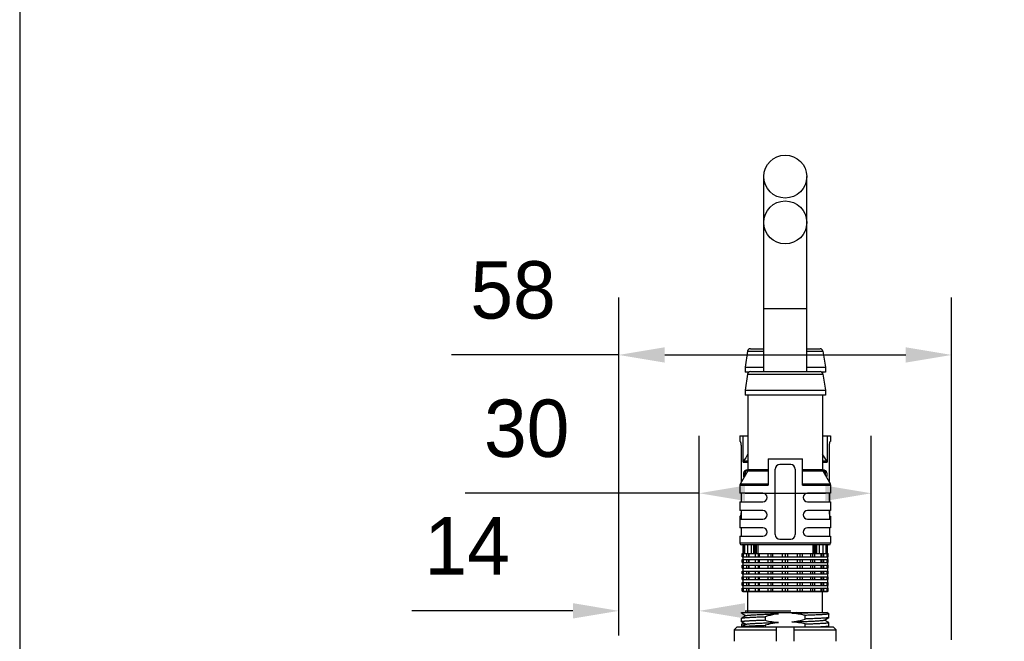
# Model space of a CAD drawing. Header units: millimetres. Extents: x -202 to -42, y 112 to 292.
# Tile 3 of 17: x -202 to -159, y 205 to 232. Entities that reach past the tile are written whole.
import ezdxf

# ---------------------------------------------------------------- set-up
doc = ezdxf.new("R2010")
doc.units = ezdxf.units.MM
doc.header["$LTSCALE"] = 46.255
doc.header["$PDMODE"] = 3
doc.header["$PDSIZE"] = 8
doc.layers.get('0').update_dxf_attribs({"linetype": 'CONTINUOUS'})
doc.layers.get('Defpoints').update_dxf_attribs({"linetype": 'CONTINUOUS'})
doc.layers.add('00_COMPONENTS', color=7, linetype='CONTINUOUS')
doc.layers.add('51__DRAFT_DIMS', color=7, linetype='CONTINUOUS')
doc.styles.get("Standard").update_dxf_attribs({"font": '兰亭黑 GBK.TTF', "height": 2.5})
doc.dimstyles.new('DIMSTYLE_1', dxfattribs={"dimtxt": 3, "dimasz": 2, "dimexe": 2.5, "dimexo": 0.5, "dimgap": 0.75, "dimtad": 1, "dimlfac": 4, "dimdsep": 46, "dimtxsty": 'STANDARD', "dimblk": '_FILLED', "dimblk1": '_FILLED', "dimblk2": '_FILLED', "dimcen": 0.09, "dimclrd": 8, "dimclre": 8, "dimclrt": 256, "dimazin": 2, "dimtp": 0.3, "dimtm": 0.3, "dimtfac": 1, "dimtofl": 0, "dimtmove": 0, "dimatfit": 3, "dimldrblk": '_FILLED', "dimfxl": 1, "dimtolj": 1, "dimarcsym": 0})

# ---------------------------------------------------------------- blocks, each defined once
blk = doc.blocks.new('_FILLED')
at = {"color": 0, "linetype": 'ByBlock'}
blk.add_solid([(0, 0), (-1, 0.167), (-1, -0.167)], dxfattribs=at)
blk = doc.blocks.new('*D1')
at = {"layer": '51__DRAFT_DIMS', "color": 8, "lineweight": -2}
for p, q in [((-175.418, 205.175), (-175.418, 219.903)), ((-160.918, 204.988), (-160.918, 219.903)), ((-175.418, 217.403), (-182.714, 217.403)), ((-173.418, 217.403), (-162.918, 217.403))]:
    blk.add_line(p, q, dxfattribs=at)
at = {"layer": 'Defpoints', "color": 0}
for p in [(-160.918, 217.403), (-175.418, 204.675), (-160.918, 204.488)]:
    blk.add_point(p, dxfattribs=at)
at = {"layer": '51__DRAFT_DIMS', "color": 8, "linetype": 'ByBlock', "lineweight": -2, "xscale": 2, "yscale": 2, "zscale": 2, "rotation": 180}
blk.add_blockref('_FILLED', (-175.418, 217.403), dxfattribs=at)
at = {"layer": '51__DRAFT_DIMS', "color": 8, "linetype": 'ByBlock', "lineweight": -2, "xscale": 2, "yscale": 2, "zscale": 2}
blk.add_blockref('_FILLED', (-160.918, 217.403), dxfattribs=at)
at = {"layer": '51__DRAFT_DIMS', "insert": (-178.168, 221.487), "char_height": 2.5, "attachment_point": 3, "line_spacing_factor": 0.9}
blk.add_mtext('\\A1;58', dxfattribs=at)
blk = doc.blocks.new('*D2')
at = {"layer": '51__DRAFT_DIMS', "color": 8, "lineweight": -2}
for p, q in [((-175.418, 205.175), (-175.418, 208.753)), ((-171.918, 196.425), (-171.918, 208.753)), ((-177.418, 206.253), (-184.439, 206.253)), ((-169.918, 206.253), (-167.918, 206.253))]:
    blk.add_line(p, q, dxfattribs=at)
at = {"layer": 'Defpoints', "color": 0}
for p in [(-171.918, 206.253), (-175.418, 204.675), (-171.918, 195.925)]:
    blk.add_point(p, dxfattribs=at)
at = {"layer": '51__DRAFT_DIMS', "color": 8, "linetype": 'ByBlock', "lineweight": -2, "xscale": 2, "yscale": 2, "zscale": 2}
blk.add_blockref('_FILLED', (-175.418, 206.253), dxfattribs=at)
at = {"layer": '51__DRAFT_DIMS', "color": 8, "linetype": 'ByBlock', "lineweight": -2, "xscale": 2, "yscale": 2, "zscale": 2, "rotation": 180}
blk.add_blockref('_FILLED', (-171.918, 206.253), dxfattribs=at)
at = {"layer": '51__DRAFT_DIMS', "insert": (-180.168, 210.336), "char_height": 2.5, "attachment_point": 3, "line_spacing_factor": 0.9}
blk.add_mtext('\\A1;14', dxfattribs=at)
blk = doc.blocks.new('*D3')
at = {"layer": '51__DRAFT_DIMS', "color": 8, "lineweight": -2}
for p, q in [((-171.918, 196.425), (-171.918, 213.876)), ((-164.418, 196.425), (-164.418, 213.876)), ((-171.918, 211.376), (-182.106, 211.376)), ((-169.918, 211.376), (-166.418, 211.376))]:
    blk.add_line(p, q, dxfattribs=at)
at = {"layer": 'Defpoints', "color": 0}
for p in [(-164.418, 211.376), (-171.918, 195.925), (-164.418, 195.925)]:
    blk.add_point(p, dxfattribs=at)
at = {"layer": '51__DRAFT_DIMS', "color": 8, "linetype": 'ByBlock', "lineweight": -2, "xscale": 2, "yscale": 2, "zscale": 2, "rotation": 180}
blk.add_blockref('_FILLED', (-171.918, 211.376), dxfattribs=at)
at = {"layer": '51__DRAFT_DIMS', "color": 8, "linetype": 'ByBlock', "lineweight": -2, "xscale": 2, "yscale": 2, "zscale": 2}
blk.add_blockref('_FILLED', (-164.418, 211.376), dxfattribs=at)
at = {"layer": '51__DRAFT_DIMS', "insert": (-177.573, 215.459), "char_height": 2.5, "attachment_point": 3, "line_spacing_factor": 0.9}
blk.add_mtext('\\A1;30', dxfattribs=at)

msp = doc.modelspace()

# ---------------------------------------------------------------- linework, layer by layer
msp.add_lwpolyline([(-201.5203, 112.394), (-41.5203, 112.394), (-41.5203, 292.394), (-201.5203, 292.394)], close=True)
at = {"layer": '00_COMPONENTS'}
for p, q in [((-169.1055, 216.6753), (-169.1055, 225.1753)), ((-167.2305, 216.6753), (-167.2305, 225.1753)), ((-169.1055, 219.4253), (-167.2305, 219.4253)), ((-169.8095, 217.5696), (-169.918, 216.8753)), ((-169.8095, 217.5696), (-169.1055, 217.5696)), ((-169.686, 217.6753), (-169.1055, 217.6753)), ((-167.2305, 217.6753), (-166.65, 217.6753)), ((-167.2305, 217.5696), (-166.5265, 217.5696)), ((-166.5265, 217.5696), (-166.418, 216.8753)), ((-169.918, 216.8753), (-169.918, 216.6503)), ((-169.918, 216.8753), (-169.1055, 216.8753)), ((-169.7609, 216.6503), (-169.918, 216.6503)), ((-169.793, 216.6503), (-169.793, 216.6149)), ((-169.686, 216.6753), (-166.65, 216.6753)), ((-167.2305, 216.8753), (-166.418, 216.8753)), ((-166.418, 216.6503), (-166.575, 216.6503)), ((-166.543, 216.6503), (-166.543, 216.6149)), ((-166.418, 216.8753), (-166.418, 216.6503)), ((-169.8095, 216.5696), (-169.918, 215.8753)), ((-169.8095, 216.5696), (-166.5265, 216.5696)), ((-166.5265, 216.5696), (-166.418, 215.8753)), ((-169.918, 215.8753), (-169.918, 215.6503)), ((-169.918, 215.8753), (-166.418, 215.8753)), ((-166.418, 215.8753), (-166.418, 215.6503)), ((-166.418, 215.6503), (-169.918, 215.6503)), ((-169.793, 215.6503), (-169.793, 212.3949)), ((-166.543, 215.6503), (-166.543, 212.3949)), ((-170.143, 213.8753), (-170.143, 213.6253)), ((-170.143, 213.8753), (-169.793, 213.8753)), ((-170.1287, 213.6253), (-170.143, 213.6253)), ((-169.995, 212.7307), (-169.995, 213.8753)), ((-166.543, 213.8753), (-166.193, 213.8753)), ((-166.3409, 213.8753), (-166.3409, 212.7307)), ((-166.193, 213.6253), (-166.2073, 213.6253)), ((-166.193, 213.8753), (-166.193, 213.6253)), ((-170.0939, 213.4253), (-170.0939, 211.8379)), ((-166.2421, 211.8379), (-166.2421, 213.4253)), ((-169.793, 212.7674), (-169.9847, 212.7674)), ((-168.918, 212.8753), (-168.918, 211.7307)), ((-168.918, 212.8753), (-167.418, 212.8753)), ((-167.418, 211.7307), (-167.418, 212.8753)), ((-166.3513, 212.7674), (-166.543, 212.7674)), ((-169.8025, 212.3582), (-170.1334, 211.7674)), ((-169.995, 212.7307), (-169.793, 212.7307)), ((-169.7956, 212.3753), (-169.8855, 212.3753)), ((-169.8025, 212.3582), (-168.918, 212.3582)), ((-168.918, 212.3949), (-169.793, 212.3949)), ((-168.6055, 209.5753), (-168.6055, 212.4253)), ((-167.9305, 212.6253), (-168.4055, 212.6253)), ((-167.7305, 212.4253), (-167.7305, 209.5753)), ((-166.543, 212.3949), (-167.418, 212.3949)), ((-167.418, 212.3582), (-166.5334, 212.3582)), ((-166.543, 212.7307), (-166.3409, 212.7307)), ((-166.4504, 212.3753), (-166.5404, 212.3753)), ((-166.5334, 212.3582), (-166.2025, 211.7674)), ((-170.143, 211.7307), (-170.143, 211.3753)), ((-170.143, 211.7307), (-168.918, 211.7307)), ((-168.918, 211.7674), (-170.1334, 211.7674)), ((-166.2025, 211.7674), (-167.418, 211.7674)), ((-167.418, 211.7307), (-166.193, 211.7307)), ((-166.193, 211.7307), (-166.193, 211.3753)), ((-169.143, 211.3753), (-170.143, 211.3753)), ((-170.0939, 211.3753), (-170.0939, 211.0003)), ((-170.093, 211.3753), (-170.093, 211.0003)), ((-166.193, 211.3753), (-167.193, 211.3753)), ((-166.243, 211.3753), (-166.243, 211.0003)), ((-166.2421, 211.0003), (-166.2421, 211.3753)), ((-170.143, 211.0003), (-170.143, 210.6253)), ((-170.143, 211.0003), (-169.143, 211.0003)), ((-169.143, 210.6253), (-170.143, 210.6253)), ((-170.0939, 210.6253), (-170.0939, 210.5753)), ((-170.093, 210.6253), (-170.093, 210.2503)), ((-167.193, 211.0003), (-166.193, 211.0003)), ((-166.193, 210.6253), (-167.193, 210.6253)), ((-166.243, 210.6253), (-166.243, 210.2503)), ((-166.2421, 210.5753), (-166.2421, 210.6253)), ((-166.193, 211.0003), (-166.193, 210.6253)), ((-170.143, 210.3753), (-170.143, 209.8753)), ((-170.143, 210.3753), (-170.1287, 210.3753)), ((-170.143, 210.2503), (-169.143, 210.2503)), ((-167.193, 210.2503), (-166.193, 210.2503)), ((-166.2073, 210.3753), (-166.193, 210.3753)), ((-166.193, 210.3753), (-166.193, 209.8753)), ((-169.143, 209.8753), (-170.143, 209.8753)), ((-170.093, 209.8753), (-170.093, 209.5003)), ((-166.193, 209.8753), (-167.193, 209.8753)), ((-166.243, 209.8753), (-166.243, 209.5003)), ((-170.143, 209.5003), (-170.143, 209.2003)), ((-170.143, 209.5003), (-169.143, 209.5003)), ((-168.4055, 209.3753), (-167.9305, 209.3753)), ((-167.193, 209.5003), (-166.193, 209.5003)), ((-166.193, 209.5003), (-166.193, 209.2003)), ((-166.193, 209.2003), (-170.143, 209.2003)), ((-166.268, 209.1253), (-170.068, 209.1253)), ((-170.0022, 209.1253), (-170.0022, 208.7503)), ((-169.9948, 208.7503), (-169.9948, 209.1253)), ((-169.958, 209.1253), (-169.958, 208.7503)), ((-169.9335, 208.7503), (-169.9335, 209.1253)), ((-169.818, 209.1253), (-169.818, 208.7503)), ((-169.6426, 208.7503), (-169.6426, 209.1253)), ((-169.5341, 208.7503), (-169.5341, 209.1253)), ((-169.4918, 209.1253), (-169.4918, 208.7503)), ((-169.4225, 208.7503), (-169.4225, 209.1253)), ((-169.368, 209.1253), (-169.368, 208.7503)), ((-166.968, 209.1253), (-166.968, 208.7503)), ((-166.9134, 209.1253), (-166.9134, 208.7503)), ((-166.8442, 208.7503), (-166.8442, 209.1253)), ((-166.8019, 209.1253), (-166.8019, 208.7503)), ((-166.6934, 209.1253), (-166.6934, 208.7503)), ((-166.518, 208.7503), (-166.518, 209.1253)), ((-166.4025, 209.1253), (-166.4025, 208.7503)), ((-166.378, 208.7503), (-166.378, 209.1253)), ((-166.3412, 209.1253), (-166.3412, 208.7503)), ((-166.3337, 208.7503), (-166.3337, 209.1253)), ((-170.043, 208.6128), (-170.043, 208.7503)), ((-170.043, 208.7503), (-166.293, 208.7503)), ((-170.043, 208.6128), (-166.293, 208.6128)), ((-170.043, 208.3628), (-170.043, 208.4878)), ((-170.043, 208.4878), (-166.293, 208.4878)), ((-170.0307, 208.6128), (-170.0307, 208.7503)), ((-170.0307, 208.3628), (-170.0307, 208.4878)), ((-170.0095, 208.6128), (-170.0095, 208.4878)), ((-169.9917, 208.6128), (-169.9917, 208.7503)), ((-169.9917, 208.3628), (-169.9917, 208.4878)), ((-169.8451, 208.6128), (-169.8451, 208.7503)), ((-169.8451, 208.3628), (-169.8451, 208.4878)), ((-169.7628, 208.7503), (-169.7628, 208.6128)), ((-169.7628, 208.4878), (-169.7628, 208.3628)), ((-169.7327, 208.6128), (-169.7327, 208.7503)), ((-169.7327, 208.3628), (-169.7327, 208.4878)), ((-169.4572, 208.6128), (-169.4572, 208.7503)), ((-169.4572, 208.3628), (-169.4572, 208.4878)), ((-169.3517, 208.7503), (-169.3517, 208.6128)), ((-169.3517, 208.4878), (-169.3517, 208.3628)), ((-169.2849, 208.6128), (-169.2849, 208.7503)), ((-169.2849, 208.3628), (-169.2849, 208.4878)), ((-168.9138, 208.6128), (-168.9138, 208.7503)), ((-168.9138, 208.3628), (-168.9138, 208.4878)), ((-168.7978, 208.7503), (-168.7978, 208.6128)), ((-168.7978, 208.4878), (-168.7978, 208.3628)), ((-168.7025, 208.6128), (-168.7025, 208.7503)), ((-168.7025, 208.3628), (-168.7025, 208.4878)), ((-168.2804, 208.6128), (-168.2804, 208.7503)), ((-168.2804, 208.3628), (-168.2804, 208.4878)), ((-168.168, 208.7503), (-168.168, 208.6128)), ((-168.168, 208.4878), (-168.168, 208.3628)), ((-168.0556, 208.6128), (-168.0556, 208.7503)), ((-168.0556, 208.3628), (-168.0556, 208.4878)), ((-167.6335, 208.6128), (-167.6335, 208.7503)), ((-167.6335, 208.3628), (-167.6335, 208.4878)), ((-167.5382, 208.7503), (-167.5382, 208.6128)), ((-167.5382, 208.4878), (-167.5382, 208.3628)), ((-167.4222, 208.6128), (-167.4222, 208.7503)), ((-167.4222, 208.3628), (-167.4222, 208.4878)), ((-167.051, 208.6128), (-167.051, 208.7503)), ((-167.051, 208.3628), (-167.051, 208.4878)), ((-166.9843, 208.7503), (-166.9843, 208.6128)), ((-166.9843, 208.4878), (-166.9843, 208.3628)), ((-166.8788, 208.6128), (-166.8788, 208.7503)), ((-166.8788, 208.3628), (-166.8788, 208.4878)), ((-166.6033, 208.6128), (-166.6033, 208.7503)), ((-166.6033, 208.3628), (-166.6033, 208.4878)), ((-166.5732, 208.7503), (-166.5732, 208.6128)), ((-166.5732, 208.4878), (-166.5732, 208.3628)), ((-166.4909, 208.6128), (-166.4909, 208.7503)), ((-166.4909, 208.3628), (-166.4909, 208.4878)), ((-166.3443, 208.6128), (-166.3443, 208.7503)), ((-166.3443, 208.3628), (-166.3443, 208.4878)), ((-166.3265, 208.6128), (-166.3265, 208.4878)), ((-166.3053, 208.6128), (-166.3053, 208.7503)), ((-166.3053, 208.3628), (-166.3053, 208.4878)), ((-166.293, 208.6128), (-166.293, 208.7503)), ((-166.293, 208.3628), (-166.293, 208.4878)), ((-170.043, 208.3628), (-166.293, 208.3628)), ((-170.043, 208.1128), (-170.043, 208.2378)), ((-170.043, 208.2378), (-166.293, 208.2378)), ((-170.043, 208.1128), (-166.293, 208.1128)), ((-170.0307, 208.1128), (-170.0307, 208.2378)), ((-170.0095, 208.3628), (-170.0095, 208.2378)), ((-170.0095, 208.1128), (-170.0095, 207.9878)), ((-169.9917, 208.1128), (-169.9917, 208.2378)), ((-169.8451, 208.1128), (-169.8451, 208.2378)), ((-169.7628, 208.2378), (-169.7628, 208.1128)), ((-169.7327, 208.1128), (-169.7327, 208.2378)), ((-169.4572, 208.1128), (-169.4572, 208.2378)), ((-169.3517, 208.2378), (-169.3517, 208.1128)), ((-169.2849, 208.1128), (-169.2849, 208.2378)), ((-168.9138, 208.1128), (-168.9138, 208.2378)), ((-168.7978, 208.2378), (-168.7978, 208.1128)), ((-168.7025, 208.1128), (-168.7025, 208.2378)), ((-168.2804, 208.1128), (-168.2804, 208.2378)), ((-168.168, 208.2378), (-168.168, 208.1128)), ((-168.0556, 208.1128), (-168.0556, 208.2378)), ((-167.6335, 208.1128), (-167.6335, 208.2378)), ((-167.5382, 208.2378), (-167.5382, 208.1128)), ((-167.4222, 208.1128), (-167.4222, 208.2378)), ((-167.051, 208.1128), (-167.051, 208.2378)), ((-166.9843, 208.2378), (-166.9843, 208.1128)), ((-166.8788, 208.1128), (-166.8788, 208.2378)), ((-166.6033, 208.1128), (-166.6033, 208.2378)), ((-166.5732, 208.2378), (-166.5732, 208.1128)), ((-166.4909, 208.1128), (-166.4909, 208.2378)), ((-166.3443, 208.1128), (-166.3443, 208.2378)), ((-166.3265, 208.3628), (-166.3265, 208.2378)), ((-166.3265, 208.1128), (-166.3265, 207.9878)), ((-166.3053, 208.1128), (-166.3053, 208.2378)), ((-166.293, 208.1128), (-166.293, 208.2378)), ((-170.043, 207.8628), (-170.043, 207.9878)), ((-170.043, 207.9878), (-166.293, 207.9878)), ((-170.043, 207.8628), (-166.293, 207.8628)), ((-170.043, 207.6128), (-170.043, 207.7378)), ((-170.043, 207.7378), (-166.293, 207.7378)), ((-170.0307, 207.8628), (-170.0307, 207.9878)), ((-170.0307, 207.6128), (-170.0307, 207.7378)), ((-170.0095, 207.8628), (-170.0095, 207.7378)), ((-169.9917, 207.8628), (-169.9917, 207.9878)), ((-169.9917, 207.6128), (-169.9917, 207.7378)), ((-169.8451, 207.8628), (-169.8451, 207.9878)), ((-169.8451, 207.6128), (-169.8451, 207.7378)), ((-169.7628, 207.9878), (-169.7628, 207.8628)), ((-169.7628, 207.7378), (-169.7628, 207.6128)), ((-169.7327, 207.8628), (-169.7327, 207.9878)), ((-169.7327, 207.6128), (-169.7327, 207.7378)), ((-169.4572, 207.8628), (-169.4572, 207.9878)), ((-169.4572, 207.6128), (-169.4572, 207.7378)), ((-169.3517, 207.9878), (-169.3517, 207.8628)), ((-169.3517, 207.7378), (-169.3517, 207.6128)), ((-169.2849, 207.8628), (-169.2849, 207.9878)), ((-169.2849, 207.6128), (-169.2849, 207.7378)), ((-168.9138, 207.8628), (-168.9138, 207.9878)), ((-168.9138, 207.6128), (-168.9138, 207.7378)), ((-168.7978, 207.9878), (-168.7978, 207.8628)), ((-168.7978, 207.7378), (-168.7978, 207.6128)), ((-168.7025, 207.8628), (-168.7025, 207.9878)), ((-168.7025, 207.6128), (-168.7025, 207.7378)), ((-168.2804, 207.8628), (-168.2804, 207.9878)), ((-168.2804, 207.6128), (-168.2804, 207.7378)), ((-168.168, 207.9878), (-168.168, 207.8628)), ((-168.168, 207.7378), (-168.168, 207.6128)), ((-168.0556, 207.8628), (-168.0556, 207.9878)), ((-168.0556, 207.6128), (-168.0556, 207.7378)), ((-167.6335, 207.8628), (-167.6335, 207.9878)), ((-167.6335, 207.6128), (-167.6335, 207.7378)), ((-167.5382, 207.9878), (-167.5382, 207.8628)), ((-167.5382, 207.7378), (-167.5382, 207.6128)), ((-167.4222, 207.8628), (-167.4222, 207.9878)), ((-167.4222, 207.6128), (-167.4222, 207.7378)), ((-167.051, 207.8628), (-167.051, 207.9878)), ((-167.051, 207.6128), (-167.051, 207.7378)), ((-166.9843, 207.9878), (-166.9843, 207.8628)), ((-166.9843, 207.7378), (-166.9843, 207.6128)), ((-166.8788, 207.8628), (-166.8788, 207.9878)), ((-166.8788, 207.6128), (-166.8788, 207.7378)), ((-166.6033, 207.8628), (-166.6033, 207.9878)), ((-166.6033, 207.6128), (-166.6033, 207.7378)), ((-166.5732, 207.9878), (-166.5732, 207.8628)), ((-166.5732, 207.7378), (-166.5732, 207.6128)), ((-166.4909, 207.8628), (-166.4909, 207.9878)), ((-166.4909, 207.6128), (-166.4909, 207.7378)), ((-166.3443, 207.8628), (-166.3443, 207.9878)), ((-166.3443, 207.6128), (-166.3443, 207.7378)), ((-166.3265, 207.8628), (-166.3265, 207.7378)), ((-166.3053, 207.8628), (-166.3053, 207.9878)), ((-166.3053, 207.6128), (-166.3053, 207.7378)), ((-166.293, 207.8628), (-166.293, 207.9878)), ((-166.293, 207.6128), (-166.293, 207.7378)), ((-170.043, 207.6128), (-166.293, 207.6128)), ((-170.043, 207.3628), (-170.043, 207.4878)), ((-170.043, 207.4878), (-166.293, 207.4878)), ((-170.043, 207.3628), (-166.293, 207.3628)), ((-170.043, 207.1128), (-170.043, 207.2378)), ((-170.043, 207.2378), (-166.293, 207.2378)), ((-170.0307, 207.3628), (-170.0307, 207.4878)), ((-170.0307, 207.1128), (-170.0307, 207.2378)), ((-170.0095, 207.6128), (-170.0095, 207.4878)), ((-170.0095, 207.3628), (-170.0095, 207.2378)), ((-169.9917, 207.3628), (-169.9917, 207.4878)), ((-169.9917, 207.1128), (-169.9917, 207.2378)), ((-169.8451, 207.3628), (-169.8451, 207.4878)), ((-169.8451, 207.1128), (-169.8451, 207.2378)), ((-169.7628, 207.4878), (-169.7628, 207.3628)), ((-169.7628, 207.2378), (-169.7628, 207.1128)), ((-169.7327, 207.3628), (-169.7327, 207.4878)), ((-169.7327, 207.1128), (-169.7327, 207.2378)), ((-169.4572, 207.3628), (-169.4572, 207.4878)), ((-169.4572, 207.1128), (-169.4572, 207.2378)), ((-169.3517, 207.4878), (-169.3517, 207.3628)), ((-169.3517, 207.2378), (-169.3517, 207.1128)), ((-169.2849, 207.3628), (-169.2849, 207.4878)), ((-169.2849, 207.1128), (-169.2849, 207.2378)), ((-168.9138, 207.3628), (-168.9138, 207.4878)), ((-168.9138, 207.1128), (-168.9138, 207.2378)), ((-168.7978, 207.4878), (-168.7978, 207.3628)), ((-168.7978, 207.2378), (-168.7978, 207.1128)), ((-168.7025, 207.3628), (-168.7025, 207.4878)), ((-168.7025, 207.1128), (-168.7025, 207.2378)), ((-168.2804, 207.3628), (-168.2804, 207.4878)), ((-168.2804, 207.1128), (-168.2804, 207.2378)), ((-168.168, 207.4878), (-168.168, 207.3628)), ((-168.168, 207.2378), (-168.168, 207.1128)), ((-168.0556, 207.3628), (-168.0556, 207.4878)), ((-168.0556, 207.1128), (-168.0556, 207.2378)), ((-167.6335, 207.3628), (-167.6335, 207.4878)), ((-167.6335, 207.1128), (-167.6335, 207.2378)), ((-167.5382, 207.4878), (-167.5382, 207.3628)), ((-167.5382, 207.2378), (-167.5382, 207.1128)), ((-167.4222, 207.3628), (-167.4222, 207.4878)), ((-167.4222, 207.1128), (-167.4222, 207.2378)), ((-167.051, 207.3628), (-167.051, 207.4878)), ((-167.051, 207.1128), (-167.051, 207.2378)), ((-166.9843, 207.4878), (-166.9843, 207.3628)), ((-166.9843, 207.2378), (-166.9843, 207.1128)), ((-166.8788, 207.3628), (-166.8788, 207.4878)), ((-166.8788, 207.1128), (-166.8788, 207.2378)), ((-166.6033, 207.3628), (-166.6033, 207.4878)), ((-166.6033, 207.1128), (-166.6033, 207.2378)), ((-166.5732, 207.4878), (-166.5732, 207.3628)), ((-166.5732, 207.2378), (-166.5732, 207.1128)), ((-166.4909, 207.3628), (-166.4909, 207.4878)), ((-166.4909, 207.1128), (-166.4909, 207.2378)), ((-166.3443, 207.3628), (-166.3443, 207.4878)), ((-166.3443, 207.1128), (-166.3443, 207.2378)), ((-166.3265, 207.6128), (-166.3265, 207.4878)), ((-166.3265, 207.3628), (-166.3265, 207.2378)), ((-166.3053, 207.3628), (-166.3053, 207.4878)), ((-166.3053, 207.1128), (-166.3053, 207.2378)), ((-166.293, 207.3628), (-166.293, 207.4878)), ((-166.293, 207.1128), (-166.293, 207.2378)), ((-170.043, 207.1128), (-166.293, 207.1128)), ((-170.0095, 207.1128), (-170.0095, 207.1003)), ((-170.0095, 207.1003), (-166.3265, 207.1003)), ((-169.793, 206.1753), (-169.793, 207.1003)), ((-166.543, 206.1753), (-166.543, 207.1003)), ((-166.3265, 207.1128), (-166.3265, 207.1003)), ((-170.068, 206.1496), (-170.068, 206.1753)), ((-170.068, 206.1753), (-166.3601, 206.1753)), ((-170.068, 205.7745), (-170.068, 205.9329)), ((-169.8771, 206.0449), (-170.0652, 205.9361)), ((-170.065, 206.1462), (-169.8835, 206.0412)), ((-169.0411, 205.9982), (-169.0411, 205.8397)), ((-167.2949, 205.8969), (-167.2949, 206.0551)), ((-166.6805, 205.9221), (-166.6813, 205.922)), ((-166.4588, 205.8502), (-166.2708, 205.9589)), ((-166.2708, 206.1237), (-166.3601, 206.1753)), ((-166.268, 205.9622), (-166.268, 206.1204)), ((-170.2596, 205.5503), (-170.3865, 205.4253)), ((-170.2596, 205.5503), (-166.0763, 205.5503)), ((-170.068, 205.6753), (-170.068, 205.5583)), ((-169.8992, 205.6753), (-170.068, 205.6753)), ((-170.068, 205.5503), (-170.068, 205.5579)), ((-170.0653, 205.7714), (-169.8835, 205.6662)), ((-169.8774, 205.6698), (-170.0652, 205.5612)), ((-169.0411, 205.6231), (-169.0411, 205.5503)), ((-168.543, 204.9253), (-168.543, 205.5503)), ((-167.793, 205.5503), (-167.793, 204.9253)), ((-167.2949, 205.5503), (-167.2949, 205.6801)), ((-166.2708, 205.7486), (-166.4526, 205.8538)), ((-166.3285, 205.5503), (-166.2708, 205.5836)), ((-166.3082, 205.5503), (-166.3183, 205.5562)), ((-166.268, 205.587), (-166.268, 205.7454)), ((-165.9495, 205.4253), (-166.0763, 205.5503)), ((-170.3865, 205.4253), (-170.3865, 204.9253)), ((-170.3865, 205.4253), (-168.543, 205.4253)), ((-167.793, 205.4253), (-165.9495, 205.4253)), ((-165.9495, 204.9253), (-165.9495, 205.4253))]:
    msp.add_line(p, q, dxfattribs=at)
for centre in [(-168.168, 225.1753), (-168.168, 223.1753)]:
    msp.add_circle(centre, 0.9375, dxfattribs=at)
for centre, radius, start, end in [((-169.686, 217.5503), 0.125, 90, 171.11934), ((-166.65, 217.5503), 0.125, 8.88066, 90), ((-169.686, 216.5503), 0.125, 90, 171.11934), ((-166.65, 216.5503), 0.125, 8.88066, 90), ((-135.4039, 191.8547), 40.4125, 148.31532, 148.83662), ((-200.9323, 191.8546), 40.4127, 31.16338, 31.68469), ((-169.868, 212.3949), 0.075, 330.75118, 0), ((-168.4055, 212.4253), 0.2, 90, 180), ((-167.9305, 212.4253), 0.2, 0, 90), ((-166.468, 212.3949), 0.075, 180, 209.24882), ((-170.068, 211.7307), 0.075, 150.75118, 180), ((-166.268, 211.7307), 0.075, 0, 29.24882), ((-169.143, 211.1878), 0.1875, 270, 90), ((-167.193, 211.1878), 0.1875, 90, 270), ((-169.143, 210.4378), 0.1875, 270, 90), ((-167.193, 210.4378), 0.1875, 90, 270), ((-169.143, 209.6878), 0.1875, 270, 90), ((-167.193, 209.6878), 0.1875, 90, 270), ((-168.4055, 209.5753), 0.2, 180, 270), ((-167.9305, 209.5753), 0.2, 270, 0), ((-170.068, 209.2003), 0.075, 180, 270), ((-166.268, 209.2003), 0.075, 270, 0), ((-167.1199, 150.1387), 55.7342, 91.97543, 92.17304)]:
    msp.add_arc(centre, radius, start, end, dxfattribs=at)
for points, knots in [([(-170.1287, 213.6253), (-170.1278, 213.6253), (-170.1257, 213.6243), (-170.1231, 213.6211), (-170.1204, 213.6163), (-170.1176, 213.6097), (-170.1147, 213.6013), (-170.1106, 213.587), (-170.1058, 213.5654), (-170.1009, 213.5355), (-170.0955, 213.4883), (-170.0939, 213.451), (-170.0939, 213.4253)], [0, 0, 0, 0, 0.0128524, 0.031757, 0.0584088, 0.0931794, 0.1360007, 0.186607, 0.309534, 0.4579421, 0.6267003, 1, 1, 1, 1]), ([(-166.2421, 213.4253), (-166.2421, 213.451), (-166.2405, 213.4883), (-166.2351, 213.5355), (-166.2302, 213.5654), (-166.2254, 213.587), (-166.2213, 213.6013), (-166.2184, 213.6097), (-166.2156, 213.6163), (-166.2128, 213.6211), (-166.2103, 213.6243), (-166.2082, 213.6253), (-166.2073, 213.6253)], [0, 0, 0, 0, 0.3732965, 0.542055, 0.690463, 0.8133912, 0.8639984, 0.9068204, 0.9415911, 0.968243, 0.9871477, 1, 1, 1, 1]), ([(-169.995, 212.7307), (-169.995, 212.7371), (-169.9932, 212.75), (-169.988, 212.7619), (-169.9847, 212.7674)], [0, 0, 0, 0, 0.4999672, 1, 1, 1, 1]), ([(-166.3513, 212.7674), (-166.348, 212.7619), (-166.3427, 212.75), (-166.3409, 212.7371), (-166.3409, 212.7307)], [0, 0, 0, 0, 0.5000384, 1, 1, 1, 1]), ([(-169.9619, 212.0737), (-169.9672, 212.0888), (-169.9751, 212.1216), (-169.98, 212.1732), (-169.9786, 212.2262), (-169.9708, 212.2757), (-169.9589, 212.3124), (-169.9462, 212.3363), (-169.9358, 212.3505), (-169.9244, 212.3616), (-169.9121, 212.3696), (-169.899, 212.3743), (-169.89, 212.3753), (-169.8855, 212.3753)], [0, 0, 0, 0, 0.1387335, 0.2927193, 0.4502886, 0.598613, 0.7278403, 0.7839244, 0.8343954, 0.8799427, 0.9217037, 0.9611711, 1, 1, 1, 1]), ([(-169.8278, 212.3753), (-169.8353, 212.3753), (-169.8509, 212.3725), (-169.8722, 212.3593), (-169.8904, 212.3378), (-169.9052, 212.3086), (-169.9161, 212.2729), (-169.9229, 212.2322), (-169.9253, 212.1887), (-169.9238, 212.1592), (-169.9222, 212.1445)], [0, 0, 0, 0, 0.0819302, 0.1689658, 0.2690462, 0.3871379, 0.5240999, 0.6767163, 0.8382679, 1, 1, 1, 1]), ([(-166.4137, 212.1445), (-166.4121, 212.1592), (-166.4107, 212.1887), (-166.413, 212.2322), (-166.4198, 212.2729), (-166.4308, 212.3086), (-166.4456, 212.3377), (-166.4638, 212.3593), (-166.4851, 212.3725), (-166.5007, 212.3753), (-166.5082, 212.3753)], [0, 0, 0, 0, 0.1617431, 0.323284, 0.4759047, 0.6128705, 0.7309493, 0.8310467, 0.918061, 1, 1, 1, 1]), ([(-166.4504, 212.3753), (-166.446, 212.3753), (-166.4369, 212.3743), (-166.4239, 212.3696), (-166.4115, 212.3616), (-166.4001, 212.3505), (-166.3898, 212.3363), (-166.377, 212.3124), (-166.3651, 212.2757), (-166.3574, 212.2262), (-166.3559, 212.1732), (-166.3609, 212.1216), (-166.3688, 212.0888), (-166.3741, 212.0737)], [0, 0, 0, 0, 0.0388286, 0.0782955, 0.1200559, 0.1656036, 0.2160746, 0.2721579, 0.4013863, 0.54971, 0.7072784, 0.8612643, 1, 1, 1, 1]), ([(-170.0939, 210.5753), (-170.0939, 210.5496), (-170.0955, 210.5123), (-170.1009, 210.4651), (-170.1058, 210.4352), (-170.1106, 210.4136), (-170.1147, 210.3993), (-170.1176, 210.391), (-170.1204, 210.3843), (-170.1231, 210.3795), (-170.1257, 210.3764), (-170.1278, 210.3753), (-170.1287, 210.3753)], [0, 0, 0, 0, 0.3732965, 0.542055, 0.690463, 0.8133912, 0.8639984, 0.9068204, 0.9415911, 0.968243, 0.9871477, 1, 1, 1, 1]), ([(-166.2073, 210.3753), (-166.2082, 210.3753), (-166.2103, 210.3764), (-166.2128, 210.3795), (-166.2156, 210.3843), (-166.2184, 210.391), (-166.2213, 210.3993), (-166.2254, 210.4136), (-166.2302, 210.4352), (-166.2351, 210.4651), (-166.2405, 210.5123), (-166.2421, 210.5496), (-166.2421, 210.5753)], [0, 0, 0, 0, 0.0128524, 0.031757, 0.0584088, 0.0931794, 0.1360007, 0.186607, 0.309534, 0.4579421, 0.6267003, 1, 1, 1, 1]), ([(-169.8922, 206.1753), (-169.9057, 206.1743), (-169.9312, 206.1723), (-169.9667, 206.1691), (-169.9969, 206.166), (-170.0187, 206.1633), (-170.0335, 206.1611), (-170.0425, 206.1595), (-170.0502, 206.1579), (-170.0564, 206.1564), (-170.0614, 206.1547), (-170.0653, 206.1531), (-170.068, 206.151), (-170.068, 206.1496)], [0, 0, 0, 0, 0.2278525, 0.426864, 0.5964959, 0.736328, 0.7949791, 0.8460936, 0.889675, 0.9257571, 0.9544298, 0.9759074, 1, 1, 1, 1]), ([(-170.068, 206.1496), (-170.068, 206.1493), (-170.0678, 206.1485), (-170.0667, 206.1473), (-170.0657, 206.1466), (-170.065, 206.1462)], [0, 0, 0, 0, 0.1860484, 0.528655, 1, 1, 1, 1]), ([(-170.068, 205.9329), (-170.068, 205.9332), (-170.0678, 205.9339), (-170.0668, 205.9351), (-170.0658, 205.9358), (-170.0652, 205.9361)], [0, 0, 0, 0, 0.1861364, 0.5286528, 1, 1, 1, 1]), ([(-170.0652, 205.9361), (-170.0638, 205.9369), (-170.0602, 205.9384), (-170.0539, 205.9402), (-170.0455, 205.9421), (-170.0305, 205.9449), (-170.0067, 205.9482), (-169.9725, 205.952), (-169.9306, 205.9558), (-169.8813, 205.9597), (-169.8248, 205.9635), (-169.7614, 205.9673), (-169.6912, 205.9712), (-169.585, 205.9765), (-169.438, 205.9831), (-169.2462, 205.9907), (-169.1115, 205.9957), (-169.0411, 205.9982)], [0, 0, 0, 0, 0.0046437, 0.0111107, 0.0194483, 0.0296725, 0.0557814, 0.0893845, 0.1303644, 0.1785617, 0.2337812, 0.2957952, 0.3643464, 0.4391484, 0.6062271, 0.7942302, 1, 1, 1, 1]), ([(-169.8771, 206.0449), (-169.8753, 206.0459), (-169.8705, 206.0478), (-169.8616, 206.0502), (-169.8498, 206.0526), (-169.8351, 206.055), (-169.8175, 206.0575), (-169.7883, 206.061), (-169.7448, 206.0652), (-169.6842, 206.0702), (-169.613, 206.0752), (-169.5317, 206.0801), (-169.4409, 206.0851), (-169.3412, 206.09), (-169.1926, 206.0967), (-168.9901, 206.1053), (-168.7313, 206.1151), (-168.5519, 206.1215), (-168.4595, 206.1247)], [0, 0, 0, 0, 0.0044676, 0.0109005, 0.0193507, 0.0298322, 0.0423417, 0.0568668, 0.0919083, 0.1347735, 0.1851407, 0.242596, 0.3067201, 0.3770979, 0.4532741, 0.6209303, 0.8049074, 1, 1, 1, 1]), ([(-168.4594, 206.1247), (-168.5087, 206.1182), (-168.7049, 206.0874), (-168.8982, 206.04), (-169.0411, 205.9982)], [0, 0, 0, 0, 0.2500775, 1, 1, 1, 1]), ([(-168.8558, 206.1753), (-168.823, 206.1692), (-168.7574, 206.1579), (-168.6255, 206.1389), (-168.5259, 206.129), (-168.4594, 206.1247)], [0, 0, 0, 0, 0.2500171, 0.5000334, 1, 1, 1, 1]), ([(-167.6904, 206.1754), (-167.7213, 206.1695), (-167.7678, 206.1614), (-167.83, 206.1518), (-167.8611, 206.1473), (-167.8767, 206.1452)], [0, 0, 0, 0, 0.4999927, 0.7499984, 1, 1, 1, 1]), ([(-167.8767, 206.1452), (-167.8414, 206.1464), (-167.7712, 206.149), (-167.6334, 206.1539), (-167.4083, 206.1622), (-167.2179, 206.1699), (-167.0952, 206.1754)], [0, 0, 0, 0, 0.135724, 0.2694519, 0.5287401, 1, 1, 1, 1]), ([(-167.2949, 206.0551), (-167.3427, 206.0665), (-167.4626, 206.0928), (-167.6202, 206.1194), (-167.7665, 206.1367), (-167.84, 206.1429), (-167.8767, 206.1452)], [0, 0, 0, 0, 0.2500086, 0.6249827, 0.8124913, 1, 1, 1, 1]), ([(-166.268, 206.1204), (-166.268, 206.1196), (-166.2689, 206.1184), (-166.2706, 206.1172), (-166.2735, 206.1157), (-166.2786, 206.114), (-166.2864, 206.112), (-166.2963, 206.11), (-166.3085, 206.108), (-166.3228, 206.106), (-166.3461, 206.1031), (-166.3806, 206.0996), (-166.4281, 206.0956), (-166.4838, 206.0916), (-166.5474, 206.0876), (-166.6185, 206.0835), (-166.7275, 206.0778), (-166.8798, 206.071), (-167.0799, 206.0629), (-167.2209, 206.0577), (-167.2949, 206.0551)], [0, 0, 0, 0, 0.0022575, 0.0039269, 0.0060518, 0.0117732, 0.0195363, 0.0293741, 0.0412959, 0.0552991, 0.0713741, 0.1096751, 0.1560406, 0.2102668, 0.2721095, 0.3412852, 0.4174735, 0.5894437, 0.7848309, 1, 1, 1, 1]), ([(-166.6813, 205.922), (-166.7747, 205.9172), (-166.9217, 205.9106), (-167.1262, 205.9029), (-167.2374, 205.8989), (-167.2949, 205.8969)], [0, 0, 0, 0, 0.4566465, 0.7189011, 1, 1, 1, 1]), ([(-166.2708, 205.9589), (-166.2725, 205.958), (-166.277, 205.9562), (-166.2853, 205.954), (-166.2963, 205.9517), (-166.3101, 205.9494), (-166.3267, 205.947), (-166.3542, 205.9437), (-166.3953, 205.9398), (-166.4524, 205.9354), (-166.5198, 205.931), (-166.5969, 205.9265), (-166.6516, 205.9236), (-166.6805, 205.9221)], [0, 0, 0, 0, 0.0142631, 0.0349874, 0.0623192, 0.0962909, 0.1368881, 0.1840713, 0.2979516, 0.4373441, 0.6014749, 0.7893951, 1, 1, 1, 1]), ([(-166.2708, 206.1237), (-166.2704, 206.1234), (-166.2692, 206.1227), (-166.268, 206.1214), (-166.268, 206.1204)], [0, 0, 0, 0, 0.3363, 1, 1, 1, 1]), ([(-166.268, 205.9622), (-166.268, 205.9619), (-166.2682, 205.9611), (-166.2692, 205.96), (-166.2702, 205.9593), (-166.2708, 205.9589)], [0, 0, 0, 0, 0.1849954, 0.5273293, 1, 1, 1, 1]), ([(-169.2332, 205.8328), (-169.2944, 205.8305), (-169.4105, 205.8258), (-169.5746, 205.8186), (-169.6987, 205.8124), (-169.787, 205.8074), (-169.8443, 205.8038), (-169.8954, 205.8002), (-169.9401, 205.7966), (-169.9781, 205.793), (-170.0057, 205.7899), (-170.0243, 205.7873), (-170.0357, 205.7855), (-170.0454, 205.7837), (-170.0533, 205.782), (-170.0595, 205.7802), (-170.0636, 205.7786), (-170.0659, 205.7773), (-170.0673, 205.7762), (-170.068, 205.7751), (-170.068, 205.7745)], [0, 0, 0, 0, 0.218833, 0.4155806, 0.5873304, 0.6630239, 0.7315501, 0.7926586, 0.8461281, 0.8917687, 0.9294252, 0.9452225, 0.9589854, 0.9707091, 0.9803963, 0.9880618, 0.9937482, 0.9958847, 0.9975893, 1, 1, 1, 1]), ([(-170.068, 205.7745), (-170.068, 205.7742), (-170.0678, 205.7734), (-170.0669, 205.7723), (-170.0659, 205.7717), (-170.0653, 205.7713)], [0, 0, 0, 0, 0.1882869, 0.5315999, 1, 1, 1, 1]), ([(-170.068, 205.5579), (-170.068, 205.5582), (-170.0678, 205.559), (-170.0668, 205.5601), (-170.0658, 205.5608), (-170.0652, 205.5611)], [0, 0, 0, 0, 0.1862246, 0.5287604, 1, 1, 1, 1]), ([(-170.068, 205.5585), (-170.068, 205.5586), (-170.0678, 205.5593), (-170.0673, 205.5598), (-170.0669, 205.5602)], [0, 0, 0, 0, 0.2120759, 1, 1, 1, 1]), ([(-170.0652, 205.5611), (-170.0638, 205.5619), (-170.0602, 205.5634), (-170.0539, 205.5653), (-170.0455, 205.5672), (-170.0305, 205.5699), (-170.0067, 205.5732), (-169.9725, 205.577), (-169.9306, 205.5808), (-169.8813, 205.5846), (-169.8248, 205.5885), (-169.7614, 205.5923), (-169.6912, 205.5962), (-169.585, 205.6015), (-169.438, 205.6081), (-169.2462, 205.6157), (-169.1115, 205.6207), (-169.0411, 205.6231)], [0, 0, 0, 0, 0.0046446, 0.0111121, 0.0194501, 0.0296746, 0.0557839, 0.0893873, 0.1303676, 0.1785652, 0.233785, 0.2957995, 0.3643509, 0.4391531, 0.606231, 0.7942324, 1, 1, 1, 1]), ([(-169.8774, 205.6698), (-169.8755, 205.6708), (-169.8707, 205.6727), (-169.8618, 205.6751), (-169.8499, 205.6776), (-169.8352, 205.68), (-169.8175, 205.6825), (-169.7882, 205.6861), (-169.7447, 205.6904), (-169.6842, 205.6952), (-169.6131, 205.7001), (-169.5318, 205.705), (-169.441, 205.71), (-169.3412, 205.715), (-169.2333, 205.72), (-169.1179, 205.725), (-168.9959, 205.7299), (-168.8681, 205.7348), (-168.6886, 205.7415), (-168.5519, 205.7465), (-168.4595, 205.7498)], [0, 0, 0, 0, 0.0044594, 0.0109256, 0.019434, 0.0299785, 0.0425438, 0.057112, 0.0921735, 0.1349547, 0.1851827, 0.2425672, 0.3067437, 0.3772117, 0.4534299, 0.5348661, 0.6209805, 0.7111863, 0.8048733, 1, 1, 1, 1]), ([(-169.0411, 205.8397), (-168.9456, 205.817), (-168.7528, 205.7782), (-168.5573, 205.7561), (-168.4593, 205.7499)], [0, 0, 0, 0, 0.5000217, 1, 1, 1, 1]), ([(-168.4593, 205.7499), (-168.4839, 205.7466), (-168.533, 205.7394), (-168.631, 205.723), (-168.8015, 205.6888), (-168.9458, 205.6511), (-169.0411, 205.6231)], [0, 0, 0, 0, 0.1250127, 0.2500253, 0.5000387, 1, 1, 1, 1]), ([(-167.8765, 205.7701), (-167.8273, 205.7766), (-167.6311, 205.8075), (-167.4378, 205.8551), (-167.2949, 205.8969)], [0, 0, 0, 0, 0.2500756, 1, 1, 1, 1]), ([(-167.8765, 205.7701), (-167.7841, 205.7734), (-167.6047, 205.7799), (-167.3459, 205.7898), (-167.1435, 205.798), (-166.9948, 205.8049), (-166.8951, 205.8099), (-166.8043, 205.8149), (-166.7231, 205.8199), (-166.6519, 205.8248), (-166.5913, 205.8296), (-166.5476, 205.8338), (-166.5184, 205.8374), (-166.5008, 205.8399), (-166.4861, 205.8423), (-166.4743, 205.8448), (-166.4655, 205.8472), (-166.4607, 205.8491), (-166.4588, 205.8502)], [0, 0, 0, 0, 0.1950789, 0.3790021, 0.5466917, 0.6228874, 0.6932649, 0.7573744, 0.8147833, 0.865115, 0.9080161, 0.9431297, 0.9576737, 0.9701845, 0.9806615, 0.9891088, 0.9955395, 1, 1, 1, 1]), ([(-167.2949, 205.6801), (-167.3904, 205.7028), (-167.5831, 205.7417), (-167.7785, 205.7638), (-167.8765, 205.7701)], [0, 0, 0, 0, 0.5000253, 1, 1, 1, 1]), ([(-167.2949, 205.6801), (-167.2209, 205.6827), (-167.0799, 205.6879), (-166.9082, 205.6948), (-166.7821, 205.7004), (-166.6969, 205.7044), (-166.6185, 205.7085), (-166.5474, 205.7125), (-166.4838, 205.7166), (-166.4281, 205.7206), (-166.3806, 205.7246), (-166.3461, 205.7281), (-166.3228, 205.731), (-166.3085, 205.733), (-166.2963, 205.735), (-166.2864, 205.737), (-166.2786, 205.739), (-166.2735, 205.7407), (-166.2706, 205.7422), (-166.2689, 205.7434), (-166.268, 205.7446), (-166.268, 205.7454)], [0, 0, 0, 0, 0.21517, 0.4105577, 0.4996811, 0.5825291, 0.6587173, 0.7278925, 0.7897357, 0.843963, 0.8903289, 0.9286288, 0.9447034, 0.9587071, 0.9706303, 0.9804703, 0.9882352, 0.9939575, 0.9960821, 0.9977502, 1, 1, 1, 1]), ([(-166.2708, 205.5837), (-166.2724, 205.5828), (-166.2763, 205.5813), (-166.2835, 205.5793), (-166.2929, 205.5772), (-166.31, 205.5742), (-166.337, 205.5707), (-166.3762, 205.5666), (-166.4241, 205.5625), (-166.4805, 205.5584), (-166.5451, 205.5543), (-166.591, 205.5516), (-166.6152, 205.5503)], [0, 0, 0, 0, 0.0151043, 0.036492, 0.0643191, 0.0986313, 0.1866818, 0.3003936, 0.4392865, 0.6027219, 0.7899261, 1, 1, 1, 1]), ([(-166.268, 205.7454), (-166.268, 205.7457), (-166.2682, 205.7465), (-166.2692, 205.7476), (-166.2702, 205.7483), (-166.2708, 205.7486)], [0, 0, 0, 0, 0.1865729, 0.5292229, 1, 1, 1, 1]), ([(-166.268, 205.587), (-166.268, 205.5867), (-166.2682, 205.5859), (-166.2692, 205.5847), (-166.2702, 205.5841), (-166.2708, 205.5837)], [0, 0, 0, 0, 0.1856015, 0.5279035, 1, 1, 1, 1])]:
    msp.add_open_spline(points, degree=3, knots=knots, dxfattribs=at)

# ---------------------------------------------------------------- dimensions: what is measured, and where the dimension line sits
at = {"layer": '51__DRAFT_DIMS', "color": 4}
for base, p1, p2, picture, middle in [((-160.918, 217.4032), (-175.418, 204.6753), (-160.918, 204.4878), '*D1', (-180.0659, 217.4032)), ((-164.418, 211.3762), (-171.918, 195.9253), (-164.418, 195.9253), '*D3', (-179.4645, 211.3762)), ((-171.918, 206.2526), (-175.418, 204.6753), (-171.918, 195.9253), '*D2', (-181.9285, 206.2526))]:
    dim = msp.add_linear_dim(base=base, p1=p1, p2=p2, dimstyle='DIMSTYLE_1', override={"dimtxsty": 'STANDARD'}, dxfattribs=at)
    dim.commit()
    dim.dimension.update_dxf_attribs({"geometry": picture, "text_midpoint": middle, "dimtype": 160})

doc.saveas('drawing.dxf')
